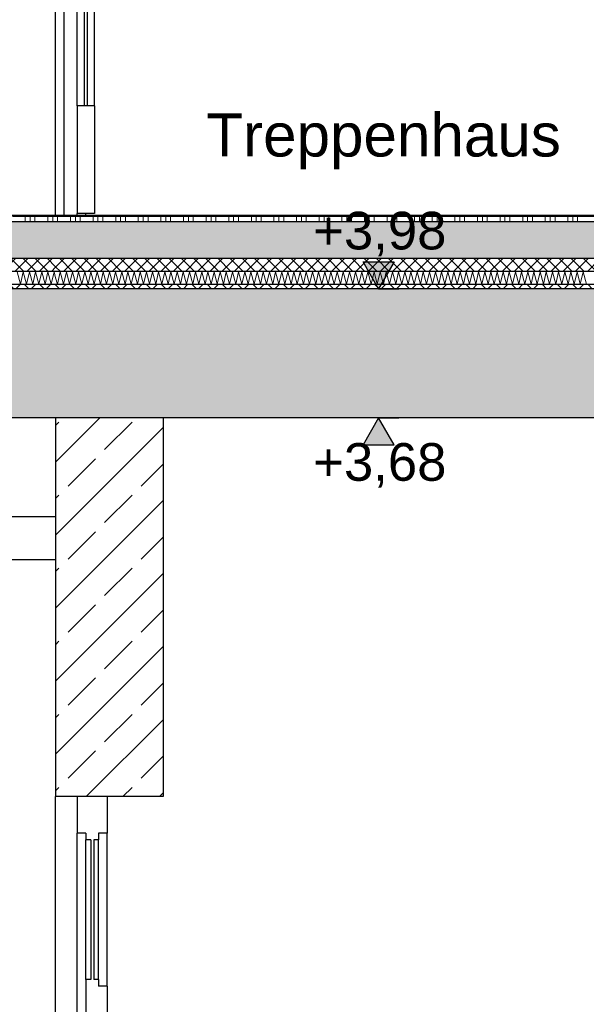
# Model space of a CAD drawing. Header units: metres. Extents: x -14.6 to 48.9, y -22.2 to 2.8.
# Tile 64 of 79: x 18.7 to 20.1, y -7.9 to -5.6. Entities that reach past the tile are written whole.
import ezdxf

# ---------------------------------------------------------------- set-up
doc = ezdxf.new("R2010")
doc.units = ezdxf.units.M
doc.header["$LTSCALE"] = 0.4
doc.header["$MEASUREMENT"] = 0
doc.layers.get('0').update_dxf_attribs({"color": 8, "lineweight": 9})
doc.layers.get('Defpoints').update_dxf_attribs({"color": 8, "lineweight": 9})
for name, color, linetype in [('Neubau_A-Decken', 8, 'Continuous'), ('Neubau_A-STB Wände', 8, 'Continuous'), ('Neubau_B-abgehängte Decke', 8, 'Continuous'), ('Neubau_B-Bodenaufbau', 8, 'Continuous'), ('Neubau_T-Bemaßung', 8, 'Continuous'), ('Neubau_T-Text', 8, 'Continuous')]:
    doc.layers.add(name, color=color, linetype=linetype)
doc.styles.add('ERSTELLTER_STIL_2', font='arial.ttf')
doc.dimstyles.new('ERSTELLTER_STIL__1', dxfattribs={"dimtxt": 0.0875, "dimasz": 0.059375, "dimexe": 0.18, "dimexo": 0.0625, "dimgap": 0, "dimtad": 1, "dimzin": 0, "dimdsep": 46, "dimtxsty": 'ERSTELLTER_STIL_2', "dimblk": 'ARROWHEAD_6', "dimblk1": 'ARROWHEAD_6', "dimblk2": 'ARROWHEAD_6', "dimcen": 0.09, "dimclrd": 7, "dimclre": 7, "dimclrt": 7, "dimazin": 0, "dimtfac": 1, "dimtdec": 4, "dimtmove": 0, "dimatfit": 3, "dimfxl": 1, "dimtolj": 1, "dimtzin": 0, "dimarcsym": 0})
pattern_1 = [(45, (-364.88789, -10.175), (-0.084852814, 0.084852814), []), (45, (-364.93032, -10.13257), (-0.084852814, 0.084852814), [0.09, -0.03])]
pattern_2 = [(45, (-364.88789, -10.175), (-0.0176776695, 0.0176776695), []), (135, (-364.88789, -10.175), (0.0176776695, 0.0176776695), [])]
pattern_3 = [(45, (-364.88789, -10.175), (-0.035355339, 0.035355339), [0.0375, -0.0125]), (45, (-364.88789, -10.139645), (-0.035355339, 0.035355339), [0.0375, -0.0125])]
pattern_4 = [(45, (-364.88789, -10.175), (-0.0141421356, 0.0141421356), []), (135, (-364.88789, -10.175), (0.0141421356, 0.0141421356), [])]

# ---------------------------------------------------------------- blocks, each defined once
blk = doc.blocks.new('*X255', base_point=(3718.7656, 0))
at = {"layer": 'Neubau_B-Bodenaufbau', "color": 7, "linetype": 'Continuous', "lineweight": 9}
for p, q in [((4102.3942, 4.0193), (4102.4018, 3.9907)), ((4102.4018, 3.9907), (4102.4085, 4.0193)), ((4102.4085, 4.0193), (4102.4161, 3.9907)), ((4102.4161, 3.9907), (4102.4228, 4.0193)), ((4102.4228, 4.0193), (4102.4304, 3.9907)), ((4102.4304, 3.9907), (4102.437, 4.0193)), ((4102.437, 4.0193), (4102.4447, 3.9907)), ((4102.4447, 3.9907), (4102.4513, 4.0193)), ((4102.4513, 4.0193), (4102.459, 3.9907)), ((4102.459, 3.9907), (4102.4656, 4.0193)), ((4102.4656, 4.0193), (4102.4733, 3.9907)), ((4102.4733, 3.9907), (4102.4799, 4.0193)), ((4102.4799, 4.0193), (4102.4836, 4.0056))]:
    blk.add_line(p, q, dxfattribs=at)
blk = doc.blocks.new('*X256', base_point=(3718.7656, 0))
at = {"layer": 'Neubau_B-Bodenaufbau', "color": 7, "linetype": 'Continuous', "lineweight": 9}
for p, q in [((4102.3831, 4.1475), (4102.4356, 4.1475)), ((4102.4131, 4.15), (4102.4131, 4.1475)), ((4102.4131, 4.1475), (4102.4131, 4.135)), ((4102.4244, 4.15), (4102.4244, 4.1475)), ((4102.4244, 4.1475), (4102.4244, 4.135)), ((4102.4356, 4.15), (4102.4356, 4.1475)), ((4102.4356, 4.1475), (4102.4836, 4.1475)), ((4102.4356, 4.1475), (4102.4356, 4.135)), ((4102.4656, 4.15), (4102.4656, 4.1475)), ((4102.4656, 4.1475), (4102.4656, 4.135)), ((4102.4769, 4.15), (4102.4769, 4.1475)), ((4102.4769, 4.1475), (4102.4769, 4.135)), ((4102.3831, 4.1363), (4102.4356, 4.1363)), ((4102.4356, 4.1363), (4102.4836, 4.1363))]:
    blk.add_line(p, q, dxfattribs=at)
blk = doc.blocks.new('*X257', base_point=(3718.7656, 0))
at = {"layer": 'Neubau_B-Bodenaufbau', "color": 7, "linetype": 'Continuous', "lineweight": 9}
for p, q in [((4102.4836, 4.0056), (4102.4876, 3.9907)), ((4102.4876, 3.9907), (4102.4942, 4.0193)), ((4102.4942, 4.0193), (4102.5018, 3.9907)), ((4102.5018, 3.9907), (4102.5085, 4.0193)), ((4102.5085, 4.0193), (4102.5161, 3.9907)), ((4102.5161, 3.9907), (4102.5228, 4.0193)), ((4102.5228, 4.0193), (4102.5304, 3.9907)), ((4102.5304, 3.9907), (4102.537, 4.0193)), ((4102.537, 4.0193), (4102.5447, 3.9907)), ((4102.5447, 3.9907), (4102.5513, 4.0193)), ((4102.5513, 4.0193), (4102.559, 3.9907)), ((4102.559, 3.9907), (4102.5656, 4.0193)), ((4102.5656, 4.0193), (4102.5733, 3.9907)), ((4102.5733, 3.9907), (4102.5799, 4.0193)), ((4102.5799, 4.0193), (4102.5876, 3.9907)), ((4102.5876, 3.9907), (4102.5942, 4.0193)), ((4102.5942, 4.0193), (4102.6018, 3.9907)), ((4102.6018, 3.9907), (4102.6085, 4.0193)), ((4102.6085, 4.0193), (4102.6161, 3.9907)), ((4102.6161, 3.9907), (4102.6228, 4.0193)), ((4102.6228, 4.0193), (4102.6304, 3.9907)), ((4102.6304, 3.9907), (4102.637, 4.0193)), ((4102.637, 4.0193), (4102.6447, 3.9907)), ((4102.6447, 3.9907), (4102.6513, 4.0193)), ((4102.6513, 4.0193), (4102.659, 3.9907)), ((4102.659, 3.9907), (4102.6656, 4.0193)), ((4102.6656, 4.0193), (4102.6733, 3.9907)), ((4102.6733, 3.9907), (4102.6799, 4.0193)), ((4102.6799, 4.0193), (4102.6876, 3.9907)), ((4102.6876, 3.9907), (4102.6942, 4.0193)), ((4102.6942, 4.0193), (4102.7018, 3.9907)), ((4102.7018, 3.9907), (4102.7085, 4.0193)), ((4102.7085, 4.0193), (4102.7161, 3.9907)), ((4102.7161, 3.9907), (4102.7228, 4.0193)), ((4102.7228, 4.0193), (4102.7304, 3.9907)), ((4102.7304, 3.9907), (4102.737, 4.0193)), ((4102.737, 4.0193), (4102.7447, 3.9907)), ((4102.7447, 3.9907), (4102.7513, 4.0193)), ((4102.7513, 4.0193), (4102.759, 3.9907)), ((4102.759, 3.9907), (4102.7656, 4.0193)), ((4102.7656, 4.0193), (4102.7733, 3.9907)), ((4102.7733, 3.9907), (4102.7799, 4.0193)), ((4102.7799, 4.0193), (4102.7876, 3.9907)), ((4102.7876, 3.9907), (4102.7942, 4.0193)), ((4102.7942, 4.0193), (4102.8018, 3.9907)), ((4102.8018, 3.9907), (4102.8085, 4.0193)), ((4102.8085, 4.0193), (4102.8161, 3.9907)), ((4102.8161, 3.9907), (4102.8228, 4.0193)), ((4102.8228, 4.0193), (4102.8304, 3.9907)), ((4102.8304, 3.9907), (4102.837, 4.0193)), ((4102.837, 4.0193), (4102.8447, 3.9907)), ((4102.8447, 3.9907), (4102.8513, 4.0193)), ((4102.8513, 4.0193), (4102.859, 3.9907)), ((4102.859, 3.9907), (4102.8656, 4.0193)), ((4102.8656, 4.0193), (4102.8733, 3.9907)), ((4102.8733, 3.9907), (4102.8799, 4.0193)), ((4102.8799, 4.0193), (4102.8876, 3.9907)), ((4102.8876, 3.9907), (4102.8942, 4.0193)), ((4102.8942, 4.0193), (4102.9018, 3.9907)), ((4102.9018, 3.9907), (4102.9085, 4.0193)), ((4102.9085, 4.0193), (4102.9161, 3.9907)), ((4102.9161, 3.9907), (4102.9228, 4.0193)), ((4102.9228, 4.0193), (4102.9304, 3.9907)), ((4102.9304, 3.9907), (4102.937, 4.0193)), ((4102.937, 4.0193), (4102.9447, 3.9907)), ((4102.9447, 3.9907), (4102.9513, 4.0193)), ((4102.9513, 4.0193), (4102.959, 3.9907)), ((4102.959, 3.9907), (4102.9656, 4.0193)), ((4102.9656, 4.0193), (4102.9733, 3.9907)), ((4102.9733, 3.9907), (4102.9799, 4.0193)), ((4102.9799, 4.0193), (4102.9876, 3.9907)), ((4102.9876, 3.9907), (4102.9942, 4.0193)), ((4102.9942, 4.0193), (4103.0018, 3.9907)), ((4103.0018, 3.9907), (4103.0085, 4.0193)), ((4103.0085, 4.0193), (4103.0161, 3.9907)), ((4103.0161, 3.9907), (4103.0228, 4.0193)), ((4103.0228, 4.0193), (4103.0304, 3.9907)), ((4103.0304, 3.9907), (4103.037, 4.0193)), ((4103.037, 4.0193), (4103.0447, 3.9907)), ((4103.0447, 3.9907), (4103.0513, 4.0193)), ((4103.0513, 4.0193), (4103.059, 3.9907)), ((4103.059, 3.9907), (4103.0656, 4.0193)), ((4103.0656, 4.0193), (4103.0733, 3.9907)), ((4103.0733, 3.9907), (4103.0799, 4.0193)), ((4103.0799, 4.0193), (4103.0876, 3.9907)), ((4103.0876, 3.9907), (4103.0942, 4.0193)), ((4103.0942, 4.0193), (4103.1018, 3.9907)), ((4103.1018, 3.9907), (4103.1085, 4.0193)), ((4103.1085, 4.0193), (4103.1161, 3.9907)), ((4103.1161, 3.9907), (4103.1228, 4.0193)), ((4103.1228, 4.0193), (4103.1304, 3.9907)), ((4103.1304, 3.9907), (4103.137, 4.0193)), ((4103.137, 4.0193), (4103.1447, 3.9907)), ((4103.1447, 3.9907), (4103.1513, 4.0193)), ((4103.1513, 4.0193), (4103.159, 3.9907)), ((4103.159, 3.9907), (4103.1656, 4.0193)), ((4103.1656, 4.0193), (4103.1733, 3.9907)), ((4103.1733, 3.9907), (4103.1799, 4.0193)), ((4103.1799, 4.0193), (4103.1876, 3.9907)), ((4103.1876, 3.9907), (4103.1942, 4.0193)), ((4103.1942, 4.0193), (4103.2018, 3.9907)), ((4103.2018, 3.9907), (4103.2085, 4.0193)), ((4103.2085, 4.0193), (4103.2161, 3.9907)), ((4103.2161, 3.9907), (4103.2228, 4.0193)), ((4103.2228, 4.0193), (4103.2304, 3.9907)), ((4103.2304, 3.9907), (4103.237, 4.0193)), ((4103.237, 4.0193), (4103.2447, 3.9907)), ((4103.2447, 3.9907), (4103.2513, 4.0193)), ((4103.2513, 4.0193), (4103.259, 3.9907)), ((4103.259, 3.9907), (4103.2656, 4.0193)), ((4103.2656, 4.0193), (4103.2733, 3.9907)), ((4103.2733, 3.9907), (4103.2799, 4.0193)), ((4103.2799, 4.0193), (4103.2876, 3.9907)), ((4103.2876, 3.9907), (4103.2942, 4.0193)), ((4103.2942, 4.0193), (4103.3018, 3.9907)), ((4103.3018, 3.9907), (4103.3085, 4.0193)), ((4103.3085, 4.0193), (4103.3161, 3.9907)), ((4103.3161, 3.9907), (4103.3228, 4.0193)), ((4103.3228, 4.0193), (4103.3304, 3.9907)), ((4103.3304, 3.9907), (4103.337, 4.0193)), ((4103.337, 4.0193), (4103.3447, 3.9907)), ((4103.3447, 3.9907), (4103.3513, 4.0193)), ((4103.3513, 4.0193), (4103.359, 3.9907)), ((4103.359, 3.9907), (4103.3656, 4.0193)), ((4103.3656, 4.0193), (4103.3733, 3.9907)), ((4103.3733, 3.9907), (4103.3799, 4.0193)), ((4103.3799, 4.0193), (4103.3876, 3.9907)), ((4103.3876, 3.9907), (4103.3942, 4.0193)), ((4103.3942, 4.0193), (4103.4018, 3.9907)), ((4103.4018, 3.9907), (4103.4085, 4.0193)), ((4103.4085, 4.0193), (4103.4161, 3.9907)), ((4103.4161, 3.9907), (4103.4228, 4.0193)), ((4103.4228, 4.0193), (4103.4304, 3.9907)), ((4103.4304, 3.9907), (4103.437, 4.0193)), ((4103.437, 4.0193), (4103.4447, 3.9907)), ((4103.4447, 3.9907), (4103.4513, 4.0193)), ((4103.4513, 4.0193), (4103.459, 3.9907)), ((4103.459, 3.9907), (4103.4656, 4.0193)), ((4103.4656, 4.0193), (4103.4733, 3.9907)), ((4103.4733, 3.9907), (4103.4799, 4.0193)), ((4103.4799, 4.0193), (4103.4876, 3.9907)), ((4103.4876, 3.9907), (4103.4942, 4.0193)), ((4103.4942, 4.0193), (4103.5018, 3.9907)), ((4103.5018, 3.9907), (4103.5085, 4.0193)), ((4103.5085, 4.0193), (4103.5161, 3.9907)), ((4103.5161, 3.9907), (4103.5228, 4.0193)), ((4103.5228, 4.0193), (4103.5304, 3.9907)), ((4103.5304, 3.9907), (4103.537, 4.0193)), ((4103.537, 4.0193), (4103.5447, 3.9907)), ((4103.5447, 3.9907), (4103.5513, 4.0193)), ((4103.5513, 4.0193), (4103.559, 3.9907)), ((4103.559, 3.9907), (4103.5656, 4.0193)), ((4103.5656, 4.0193), (4103.5733, 3.9907)), ((4103.5733, 3.9907), (4103.5799, 4.0193)), ((4103.5799, 4.0193), (4103.5876, 3.9907)), ((4103.5876, 3.9907), (4103.5942, 4.0193)), ((4103.5942, 4.0193), (4103.6018, 3.9907)), ((4103.6018, 3.9907), (4103.6085, 4.0193)), ((4103.6085, 4.0193), (4103.6161, 3.9907)), ((4103.6161, 3.9907), (4103.6228, 4.0193)), ((4103.6228, 4.0193), (4103.6304, 3.9907)), ((4103.6304, 3.9907), (4103.637, 4.0193)), ((4103.637, 4.0193), (4103.6447, 3.9907)), ((4103.6447, 3.9907), (4103.6513, 4.0193)), ((4103.6513, 4.0193), (4103.659, 3.9907)), ((4103.659, 3.9907), (4103.6656, 4.0193)), ((4103.6656, 4.0193), (4103.6733, 3.9907)), ((4103.6733, 3.9907), (4103.6799, 4.0193)), ((4103.6799, 4.0193), (4103.6876, 3.9907)), ((4103.6876, 3.9907), (4103.6942, 4.0193)), ((4103.6942, 4.0193), (4103.7018, 3.9907)), ((4103.7018, 3.9907), (4103.7085, 4.0193)), ((4103.7085, 4.0193), (4103.7161, 3.9907))]:
    blk.add_line(p, q, dxfattribs=at)
blk = doc.blocks.new('*X258', base_point=(3718.7656, 0))
at = {"layer": 'Neubau_B-Bodenaufbau', "color": 7, "linetype": 'Continuous', "lineweight": 9}
for p, q in [((4102.4836, 4.1475), (4102.4881, 4.1475)), ((4102.4881, 4.15), (4102.4881, 4.1475)), ((4102.4881, 4.1475), (4102.5406, 4.1475)), ((4102.4881, 4.1475), (4102.4881, 4.135)), ((4102.5181, 4.15), (4102.5181, 4.1475)), ((4102.5181, 4.1475), (4102.5181, 4.135)), ((4102.5294, 4.15), (4102.5294, 4.1475)), ((4102.5294, 4.1475), (4102.5294, 4.135)), ((4102.5406, 4.15), (4102.5406, 4.1475)), ((4102.5406, 4.1475), (4102.5931, 4.1475)), ((4102.5406, 4.1475), (4102.5406, 4.135)), ((4102.5706, 4.15), (4102.5706, 4.1475)), ((4102.5706, 4.1475), (4102.5706, 4.135)), ((4102.5819, 4.15), (4102.5819, 4.1475)), ((4102.5819, 4.1475), (4102.5819, 4.135)), ((4102.5931, 4.15), (4102.5931, 4.1475)), ((4102.5931, 4.1475), (4102.6456, 4.1475)), ((4102.5931, 4.1475), (4102.5931, 4.135)), ((4102.6231, 4.15), (4102.6231, 4.1475)), ((4102.6231, 4.1475), (4102.6231, 4.135)), ((4102.6344, 4.15), (4102.6344, 4.1475)), ((4102.6344, 4.1475), (4102.6344, 4.135)), ((4102.6456, 4.15), (4102.6456, 4.1475)), ((4102.6456, 4.1475), (4102.6981, 4.1475)), ((4102.6456, 4.1475), (4102.6456, 4.135)), ((4102.6756, 4.15), (4102.6756, 4.1475)), ((4102.6756, 4.1475), (4102.6756, 4.135)), ((4102.6869, 4.15), (4102.6869, 4.1475)), ((4102.6869, 4.1475), (4102.6869, 4.135)), ((4102.6981, 4.15), (4102.6981, 4.1475)), ((4102.6981, 4.1475), (4102.7506, 4.1475)), ((4102.6981, 4.1475), (4102.6981, 4.135)), ((4102.7281, 4.15), (4102.7281, 4.1475)), ((4102.7281, 4.1475), (4102.7281, 4.135)), ((4102.7394, 4.15), (4102.7394, 4.1475)), ((4102.7394, 4.1475), (4102.7394, 4.135)), ((4102.7506, 4.15), (4102.7506, 4.1475)), ((4102.7506, 4.1475), (4102.8031, 4.1475)), ((4102.7506, 4.1475), (4102.7506, 4.135)), ((4102.7806, 4.15), (4102.7806, 4.1475)), ((4102.7806, 4.1475), (4102.7806, 4.135)), ((4102.7919, 4.15), (4102.7919, 4.1475)), ((4102.7919, 4.1475), (4102.7919, 4.135)), ((4102.8031, 4.15), (4102.8031, 4.1475)), ((4102.8031, 4.1475), (4102.8556, 4.1475)), ((4102.8031, 4.1475), (4102.8031, 4.135)), ((4102.8331, 4.15), (4102.8331, 4.1475)), ((4102.8331, 4.1475), (4102.8331, 4.135)), ((4102.8444, 4.15), (4102.8444, 4.1475)), ((4102.8444, 4.1475), (4102.8444, 4.135)), ((4102.8556, 4.15), (4102.8556, 4.1475)), ((4102.8556, 4.1475), (4102.9081, 4.1475)), ((4102.8556, 4.1475), (4102.8556, 4.135)), ((4102.8856, 4.15), (4102.8856, 4.1475)), ((4102.8856, 4.1475), (4102.8856, 4.135)), ((4102.8969, 4.15), (4102.8969, 4.1475)), ((4102.8969, 4.1475), (4102.8969, 4.135)), ((4102.9081, 4.15), (4102.9081, 4.1475)), ((4102.9081, 4.1475), (4102.9606, 4.1475)), ((4102.9081, 4.1475), (4102.9081, 4.135)), ((4102.9381, 4.15), (4102.9381, 4.1475)), ((4102.9381, 4.1475), (4102.9381, 4.135)), ((4102.9494, 4.15), (4102.9494, 4.1475)), ((4102.9494, 4.1475), (4102.9494, 4.135)), ((4102.9606, 4.15), (4102.9606, 4.1475)), ((4102.9606, 4.1475), (4103.0131, 4.1475)), ((4102.9606, 4.1475), (4102.9606, 4.135)), ((4102.9906, 4.15), (4102.9906, 4.1475)), ((4102.9906, 4.1475), (4102.9906, 4.135)), ((4103.0019, 4.15), (4103.0019, 4.1475)), ((4103.0019, 4.1475), (4103.0019, 4.135)), ((4103.0131, 4.15), (4103.0131, 4.1475)), ((4103.0131, 4.1475), (4103.0656, 4.1475)), ((4103.0131, 4.1475), (4103.0131, 4.135)), ((4103.0431, 4.15), (4103.0431, 4.1475)), ((4103.0431, 4.1475), (4103.0431, 4.135)), ((4103.0544, 4.15), (4103.0544, 4.1475)), ((4103.0544, 4.1475), (4103.0544, 4.135)), ((4103.0656, 4.15), (4103.0656, 4.1475)), ((4103.0656, 4.1475), (4103.1181, 4.1475)), ((4103.0656, 4.1475), (4103.0656, 4.135)), ((4103.0956, 4.15), (4103.0956, 4.1475)), ((4103.0956, 4.1475), (4103.0956, 4.135)), ((4103.1069, 4.15), (4103.1069, 4.1475)), ((4103.1069, 4.1475), (4103.1069, 4.135)), ((4103.1181, 4.15), (4103.1181, 4.1475)), ((4103.1181, 4.1475), (4103.1706, 4.1475)), ((4103.1181, 4.1475), (4103.1181, 4.135)), ((4103.1481, 4.15), (4103.1481, 4.1475)), ((4103.1481, 4.1475), (4103.1481, 4.135)), ((4103.1594, 4.15), (4103.1594, 4.1475)), ((4103.1594, 4.1475), (4103.1594, 4.135)), ((4103.1706, 4.15), (4103.1706, 4.1475)), ((4103.1706, 4.1475), (4103.2231, 4.1475)), ((4103.1706, 4.1475), (4103.1706, 4.135)), ((4103.2006, 4.15), (4103.2006, 4.1475)), ((4103.2006, 4.1475), (4103.2006, 4.135)), ((4103.2119, 4.15), (4103.2119, 4.1475)), ((4103.2119, 4.1475), (4103.2119, 4.135)), ((4103.2231, 4.15), (4103.2231, 4.1475)), ((4103.2231, 4.1475), (4103.2756, 4.1475)), ((4103.2231, 4.1475), (4103.2231, 4.135)), ((4103.2531, 4.15), (4103.2531, 4.1475)), ((4103.2531, 4.1475), (4103.2531, 4.135)), ((4103.2644, 4.15), (4103.2644, 4.1475)), ((4103.2644, 4.1475), (4103.2644, 4.135)), ((4103.2756, 4.15), (4103.2756, 4.1475)), ((4103.2756, 4.1475), (4103.3281, 4.1475)), ((4103.2756, 4.1475), (4103.2756, 4.135)), ((4103.3056, 4.15), (4103.3056, 4.1475)), ((4103.3056, 4.1475), (4103.3056, 4.135)), ((4103.3169, 4.15), (4103.3169, 4.1475)), ((4103.3169, 4.1475), (4103.3169, 4.135)), ((4103.3281, 4.15), (4103.3281, 4.1475)), ((4103.3281, 4.1475), (4103.3806, 4.1475)), ((4103.3281, 4.1475), (4103.3281, 4.135)), ((4103.3581, 4.15), (4103.3581, 4.1475)), ((4103.3581, 4.1475), (4103.3581, 4.135)), ((4103.3694, 4.15), (4103.3694, 4.1475)), ((4103.3694, 4.1475), (4103.3694, 4.135)), ((4103.3806, 4.15), (4103.3806, 4.1475)), ((4103.3806, 4.1475), (4103.4331, 4.1475)), ((4103.3806, 4.1475), (4103.3806, 4.135)), ((4103.4106, 4.15), (4103.4106, 4.1475)), ((4103.4106, 4.1475), (4103.4106, 4.135)), ((4103.4219, 4.15), (4103.4219, 4.1475)), ((4103.4219, 4.1475), (4103.4219, 4.135)), ((4103.4331, 4.15), (4103.4331, 4.1475)), ((4103.4331, 4.1475), (4103.4856, 4.1475)), ((4103.4331, 4.1475), (4103.4331, 4.135)), ((4103.4631, 4.15), (4103.4631, 4.1475)), ((4103.4631, 4.1475), (4103.4631, 4.135)), ((4103.4744, 4.15), (4103.4744, 4.1475)), ((4103.4744, 4.1475), (4103.4744, 4.135)), ((4103.4856, 4.15), (4103.4856, 4.1475)), ((4103.4856, 4.1475), (4103.5381, 4.1475)), ((4103.4856, 4.1475), (4103.4856, 4.135)), ((4103.5156, 4.15), (4103.5156, 4.1475)), ((4103.5156, 4.1475), (4103.5156, 4.135)), ((4103.5269, 4.15), (4103.5269, 4.1475)), ((4103.5269, 4.1475), (4103.5269, 4.135)), ((4103.5381, 4.15), (4103.5381, 4.1475)), ((4103.5381, 4.1475), (4103.5906, 4.1475)), ((4103.5381, 4.1475), (4103.5381, 4.135)), ((4103.5681, 4.15), (4103.5681, 4.1475)), ((4103.5681, 4.1475), (4103.5681, 4.135)), ((4103.5794, 4.15), (4103.5794, 4.1475)), ((4103.5794, 4.1475), (4103.5794, 4.135)), ((4103.5906, 4.15), (4103.5906, 4.1475)), ((4103.5906, 4.1475), (4103.6431, 4.1475)), ((4103.5906, 4.1475), (4103.5906, 4.135)), ((4103.6206, 4.15), (4103.6206, 4.1475)), ((4103.6206, 4.1475), (4103.6206, 4.135)), ((4103.6319, 4.15), (4103.6319, 4.1475)), ((4103.6319, 4.1475), (4103.6319, 4.135)), ((4103.6431, 4.15), (4103.6431, 4.1475)), ((4103.6431, 4.1475), (4103.6956, 4.1475)), ((4103.6431, 4.1475), (4103.6431, 4.135)), ((4103.6731, 4.15), (4103.6731, 4.1475)), ((4103.6731, 4.1475), (4103.6731, 4.135)), ((4103.6844, 4.15), (4103.6844, 4.1475)), ((4103.6844, 4.1475), (4103.6844, 4.135)), ((4103.6956, 4.15), (4103.6956, 4.1475)), ((4103.6956, 4.1475), (4103.7481, 4.1475)), ((4103.6956, 4.1475), (4103.6956, 4.135)), ((4102.4836, 4.1363), (4102.4881, 4.1363)), ((4102.4881, 4.1363), (4102.5406, 4.1363)), ((4102.5406, 4.1363), (4102.5931, 4.1363)), ((4102.5931, 4.1363), (4102.6456, 4.1363)), ((4102.6456, 4.1363), (4102.6981, 4.1363)), ((4102.6981, 4.1363), (4102.7506, 4.1363)), ((4102.7506, 4.1363), (4102.8031, 4.1363)), ((4102.8031, 4.1363), (4102.8556, 4.1363)), ((4102.8556, 4.1363), (4102.9081, 4.1363)), ((4102.9081, 4.1363), (4102.9606, 4.1363)), ((4102.9606, 4.1363), (4103.0131, 4.1363)), ((4103.0131, 4.1363), (4103.0656, 4.1363)), ((4103.0656, 4.1363), (4103.1181, 4.1363)), ((4103.1181, 4.1363), (4103.1706, 4.1363)), ((4103.1706, 4.1363), (4103.2231, 4.1363)), ((4103.2231, 4.1363), (4103.2756, 4.1363)), ((4103.2756, 4.1363), (4103.3281, 4.1363)), ((4103.3281, 4.1363), (4103.3806, 4.1363)), ((4103.3806, 4.1363), (4103.4331, 4.1363)), ((4103.4331, 4.1363), (4103.4856, 4.1363)), ((4103.4856, 4.1363), (4103.5381, 4.1363)), ((4103.5381, 4.1363), (4103.5906, 4.1363)), ((4103.5906, 4.1363), (4103.6431, 4.1363)), ((4103.6431, 4.1363), (4103.6956, 4.1363)), ((4103.6956, 4.1363), (4103.7481, 4.1363))]:
    blk.add_line(p, q, dxfattribs=at)
blk = doc.blocks.new('ARROWHEAD_6')
at = {"color": 0, "linetype": 'Continuous', "lineweight": 0}
for p, q in [((-0.5, -0.5), (0.5, 0.5)), ((0, 0), (-1, 0))]:
    blk.add_line(p, q, dxfattribs=at)
blk = doc.blocks.new('*D313')
at = {"layer": 'Defpoints', "color": 0, "linetype": 'Continuous', "transparency": 16777216}
for p in [(5.5166, -6.495), (23.555, -6.495), (13.115, -6.725)]:
    blk.add_point(p, dxfattribs=at)
at = {"layer": 'Neubau_T-Bemaßung', "linetype": 'Continuous', "lineweight": -2, "transparency": 16777216}
for p, q in [((5.5166, -6.4356), (5.5166, -6.3763)), ((23.4925, -6.495), (5.3366, -6.495)), ((5.5166, -6.495), (5.5166, -6.4965)), ((13.0525, -6.725), (5.3366, -6.725)), ((5.5166, -6.725), (5.5166, -6.7238)), ((5.5166, -6.7844), (5.5166, -6.8438))]:
    blk.add_line(p, q, dxfattribs=at)
at = {"layer": 'Neubau_T-Bemaßung', "linetype": 'Continuous', "lineweight": -2, "transparency": 16777216, "xscale": 0.059375, "yscale": 0.059375, "zscale": 0.059375}
for p, rotation in [((5.5166, -6.495), 270), ((5.5166, -6.725), 90)]:
    blk.add_blockref('ARROWHEAD_6', p, dxfattribs=dict(at, rotation=rotation))
at = {"layer": 'Neubau_T-Bemaßung', "linetype": 'Continuous', "transparency": 16777216, "insert": (5.5166, -6.6101), "char_height": 0.0875, "attachment_point": 5, "rotation": 90, "style": 'ERSTELLTER_STIL_2'}
blk.add_mtext('\\A1;0.23', dxfattribs=at)
blk = doc.blocks.new('*D314')
at = {"layer": 'Defpoints', "color": 0, "linetype": 'Continuous', "transparency": 16777216}
for p in [(5.5166, -6.195), (11.6275, -6.195), (23.555, -6.495)]:
    blk.add_point(p, dxfattribs=at)
at = {"layer": 'Neubau_T-Bemaßung', "linetype": 'Continuous', "lineweight": -2, "transparency": 16777216}
for p, q in [((5.5166, -6.1356), (5.5166, -6.0763)), ((11.565, -6.195), (5.3366, -6.195)), ((5.5166, -6.195), (5.5166, -6.2317)), ((5.5166, -6.495), (5.5166, -6.4586)), ((23.4925, -6.495), (5.3366, -6.495)), ((5.5166, -6.5544), (5.5166, -6.6138))]:
    blk.add_line(p, q, dxfattribs=at)
at = {"layer": 'Neubau_T-Bemaßung', "linetype": 'Continuous', "lineweight": -2, "transparency": 16777216, "xscale": 0.059375, "yscale": 0.059375, "zscale": 0.059375}
for p, rotation in [((5.5166, -6.195), 270), ((5.5166, -6.495), 90)]:
    blk.add_blockref('ARROWHEAD_6', p, dxfattribs=dict(at, rotation=rotation))
at = {"layer": 'Neubau_T-Bemaßung', "linetype": 'Continuous', "transparency": 16777216, "insert": (5.5166, -6.3451), "char_height": 0.0875, "attachment_point": 5, "rotation": 90, "style": 'ERSTELLTER_STIL_2'}
blk.add_mtext('\\A1;0.30', dxfattribs=at)
blk = doc.blocks.new('*D324')
at = {"layer": 'Defpoints', "color": 0, "linetype": 'Continuous', "transparency": 16777216}
for p in [(5.8666, -6.495), (23.555, -6.495), (23.73, -10.355)]:
    blk.add_point(p, dxfattribs=at)
at = {"layer": 'Neubau_T-Bemaßung', "linetype": 'Continuous', "lineweight": -2, "transparency": 16777216}
for p, q in [((23.4925, -6.495), (5.6866, -6.495)), ((5.8666, -6.5544), (5.8666, -8.3149)), ((5.8666, -10.2956), (5.8666, -8.5421)), ((23.6675, -10.355), (5.6866, -10.355))]:
    blk.add_line(p, q, dxfattribs=at)
at = {"layer": 'Neubau_T-Bemaßung', "linetype": 'Continuous', "lineweight": -2, "transparency": 16777216, "xscale": 0.059375, "yscale": 0.059375, "zscale": 0.059375}
for p, rotation in [((5.8666, -6.495), 90), ((5.8666, -10.355), 270)]:
    blk.add_blockref('ARROWHEAD_6', p, dxfattribs=dict(at, rotation=rotation))
at = {"layer": 'Neubau_T-Bemaßung', "linetype": 'Continuous', "transparency": 16777216, "insert": (5.8666, -8.4285), "char_height": 0.0875, "attachment_point": 5, "rotation": 90, "style": 'ERSTELLTER_STIL_2'}
blk.add_mtext('\\A1;3.86', dxfattribs=at)
blk = doc.blocks.new('*D325')
at = {"layer": 'Defpoints', "color": 0, "linetype": 'Continuous', "transparency": 16777216}
for p in [(5.8666, -6.195), (11.6275, -6.195), (23.555, -6.495)]:
    blk.add_point(p, dxfattribs=at)
at = {"layer": 'Neubau_T-Bemaßung', "linetype": 'Continuous', "lineweight": -2, "transparency": 16777216}
for p, q in [((5.8666, -6.1356), (5.8666, -6.0763)), ((11.565, -6.195), (5.6866, -6.195)), ((5.8666, -6.195), (5.8666, -6.2317)), ((5.8666, -6.495), (5.8666, -6.4586)), ((23.4925, -6.495), (5.6866, -6.495)), ((5.8666, -6.5544), (5.8666, -6.6138))]:
    blk.add_line(p, q, dxfattribs=at)
at = {"layer": 'Neubau_T-Bemaßung', "linetype": 'Continuous', "lineweight": -2, "transparency": 16777216, "xscale": 0.059375, "yscale": 0.059375, "zscale": 0.059375}
for p, rotation in [((5.8666, -6.195), 270), ((5.8666, -6.495), 90)]:
    blk.add_blockref('ARROWHEAD_6', p, dxfattribs=dict(at, rotation=rotation))
at = {"layer": 'Neubau_T-Bemaßung', "linetype": 'Continuous', "transparency": 16777216, "insert": (5.8666, -6.3451), "char_height": 0.0875, "attachment_point": 5, "rotation": 90, "style": 'ERSTELLTER_STIL_2'}
blk.add_mtext('\\A1;0.30', dxfattribs=at)
blk = doc.blocks.new('*D326')
at = {"layer": 'Defpoints', "color": 0, "linetype": 'Continuous', "transparency": 16777216}
for p in [(5.8666, -2.695), (23.555, -2.695), (11.6275, -6.195)]:
    blk.add_point(p, dxfattribs=at)
at = {"layer": 'Neubau_T-Bemaßung', "linetype": 'Continuous', "lineweight": -2, "transparency": 16777216}
for p, q in [((23.4925, -2.695), (5.6866, -2.695)), ((5.8666, -2.7544), (5.8666, -4.335)), ((5.8666, -6.1356), (5.8666, -4.562)), ((11.565, -6.195), (5.6866, -6.195))]:
    blk.add_line(p, q, dxfattribs=at)
at = {"layer": 'Neubau_T-Bemaßung', "linetype": 'Continuous', "lineweight": -2, "transparency": 16777216, "xscale": 0.059375, "yscale": 0.059375, "zscale": 0.059375}
for p, rotation in [((5.8666, -2.695), 90), ((5.8666, -6.195), 270)]:
    blk.add_blockref('ARROWHEAD_6', p, dxfattribs=dict(at, rotation=rotation))
at = {"layer": 'Neubau_T-Bemaßung', "linetype": 'Continuous', "transparency": 16777216, "insert": (5.8666, -4.4485), "char_height": 0.0875, "attachment_point": 5, "rotation": 90, "style": 'ERSTELLTER_STIL_2'}
blk.add_mtext('\\A1;3.50', dxfattribs=at)
blk = doc.blocks.new('*D335')
at = {"layer": 'Defpoints', "color": 0, "linetype": 'Continuous', "transparency": 16777216}
for p in [(17.9513, -6.495), (23.555, -6.495), (13.115, -6.725)]:
    blk.add_point(p, dxfattribs=at)
at = {"layer": 'Neubau_T-Bemaßung', "linetype": 'Continuous', "lineweight": -2, "transparency": 16777216}
for p, q in [((17.9513, -6.4356), (17.9513, -6.3763)), ((23.4925, -6.495), (17.7713, -6.495)), ((17.9513, -6.495), (17.9513, -6.4965)), ((13.1775, -6.725), (18.1313, -6.725)), ((17.9513, -6.725), (17.9513, -6.7238)), ((17.9513, -6.7844), (17.9513, -6.8438))]:
    blk.add_line(p, q, dxfattribs=at)
at = {"layer": 'Neubau_T-Bemaßung', "linetype": 'Continuous', "lineweight": -2, "transparency": 16777216, "xscale": 0.059375, "yscale": 0.059375, "zscale": 0.059375}
for p, rotation in [((17.9513, -6.495), 270), ((17.9513, -6.725), 90)]:
    blk.add_blockref('ARROWHEAD_6', p, dxfattribs=dict(at, rotation=rotation))
at = {"layer": 'Neubau_T-Bemaßung', "linetype": 'Continuous', "transparency": 16777216, "insert": (17.9513, -6.6101), "char_height": 0.0875, "attachment_point": 5, "rotation": 90, "style": 'ERSTELLTER_STIL_2'}
blk.add_mtext('\\A1;0.23', dxfattribs=at)
blk = doc.blocks.new('*D336')
at = {"layer": 'Defpoints', "color": 0, "linetype": 'Continuous', "transparency": 16777216}
for p in [(11.6275, -6.195), (17.9513, -6.195), (23.555, -6.495)]:
    blk.add_point(p, dxfattribs=at)
at = {"layer": 'Neubau_T-Bemaßung', "linetype": 'Continuous', "lineweight": -2, "transparency": 16777216}
for p, q in [((17.9513, -6.1356), (17.9513, -6.0763)), ((11.69, -6.195), (18.1313, -6.195)), ((17.9513, -6.195), (17.9513, -6.2317)), ((17.9513, -6.495), (17.9513, -6.4586)), ((23.4925, -6.495), (17.7713, -6.495)), ((17.9513, -6.5544), (17.9513, -6.6138))]:
    blk.add_line(p, q, dxfattribs=at)
at = {"layer": 'Neubau_T-Bemaßung', "linetype": 'Continuous', "lineweight": -2, "transparency": 16777216, "xscale": 0.059375, "yscale": 0.059375, "zscale": 0.059375}
for p, rotation in [((17.9513, -6.195), 270), ((17.9513, -6.495), 90)]:
    blk.add_blockref('ARROWHEAD_6', p, dxfattribs=dict(at, rotation=rotation))
at = {"layer": 'Neubau_T-Bemaßung', "linetype": 'Continuous', "transparency": 16777216, "insert": (17.9513, -6.3451), "char_height": 0.0875, "attachment_point": 5, "rotation": 90, "style": 'ERSTELLTER_STIL_2'}
blk.add_mtext('\\A1;0.30', dxfattribs=at)
blk = doc.blocks.new('*D344')
at = {"layer": 'Defpoints', "color": 0, "linetype": 'Continuous', "transparency": 16777216}
for p in [(18.3013, -6.495), (23.555, -6.495), (23.73, -10.355)]:
    blk.add_point(p, dxfattribs=at)
at = {"layer": 'Neubau_T-Bemaßung', "linetype": 'Continuous', "lineweight": -2, "transparency": 16777216}
for p, q in [((23.4925, -6.495), (18.1213, -6.495)), ((18.3013, -6.5544), (18.3013, -8.3149)), ((18.3013, -10.2956), (18.3013, -8.5421)), ((23.6675, -10.355), (18.1213, -10.355))]:
    blk.add_line(p, q, dxfattribs=at)
at = {"layer": 'Neubau_T-Bemaßung', "linetype": 'Continuous', "lineweight": -2, "transparency": 16777216, "xscale": 0.059375, "yscale": 0.059375, "zscale": 0.059375}
for p, rotation in [((18.3013, -6.495), 90), ((18.3013, -10.355), 270)]:
    blk.add_blockref('ARROWHEAD_6', p, dxfattribs=dict(at, rotation=rotation))
at = {"layer": 'Neubau_T-Bemaßung', "linetype": 'Continuous', "transparency": 16777216, "insert": (18.3013, -8.4285), "char_height": 0.0875, "attachment_point": 5, "rotation": 90, "style": 'ERSTELLTER_STIL_2'}
blk.add_mtext('\\A1;3.86', dxfattribs=at)
blk = doc.blocks.new('*D345')
at = {"layer": 'Defpoints', "color": 0, "linetype": 'Continuous', "transparency": 16777216}
for p in [(11.6275, -6.195), (18.3013, -6.195), (23.555, -6.495)]:
    blk.add_point(p, dxfattribs=at)
at = {"layer": 'Neubau_T-Bemaßung', "linetype": 'Continuous', "lineweight": -2, "transparency": 16777216}
for p, q in [((18.3013, -6.1356), (18.3013, -6.0763)), ((11.69, -6.195), (18.4813, -6.195)), ((18.3013, -6.195), (18.3013, -6.2317)), ((18.3013, -6.495), (18.3013, -6.4586)), ((23.4925, -6.495), (18.1213, -6.495)), ((18.3013, -6.5544), (18.3013, -6.6138))]:
    blk.add_line(p, q, dxfattribs=at)
at = {"layer": 'Neubau_T-Bemaßung', "linetype": 'Continuous', "lineweight": -2, "transparency": 16777216, "xscale": 0.059375, "yscale": 0.059375, "zscale": 0.059375}
for p, rotation in [((18.3013, -6.195), 270), ((18.3013, -6.495), 90)]:
    blk.add_blockref('ARROWHEAD_6', p, dxfattribs=dict(at, rotation=rotation))
at = {"layer": 'Neubau_T-Bemaßung', "linetype": 'Continuous', "transparency": 16777216, "insert": (18.3013, -6.3451), "char_height": 0.0875, "attachment_point": 5, "rotation": 90, "style": 'ERSTELLTER_STIL_2'}
blk.add_mtext('\\A1;0.30', dxfattribs=at)
blk = doc.blocks.new('*D346')
at = {"layer": 'Defpoints', "color": 0, "linetype": 'Continuous', "transparency": 16777216}
for p in [(18.3013, -2.695), (23.555, -2.695), (11.6275, -6.195)]:
    blk.add_point(p, dxfattribs=at)
at = {"layer": 'Neubau_T-Bemaßung', "linetype": 'Continuous', "lineweight": -2, "transparency": 16777216}
for p, q in [((23.4925, -2.695), (18.1213, -2.695)), ((18.3013, -2.7544), (18.3013, -4.335)), ((18.3013, -6.1356), (18.3013, -4.562)), ((11.69, -6.195), (18.4813, -6.195))]:
    blk.add_line(p, q, dxfattribs=at)
at = {"layer": 'Neubau_T-Bemaßung', "linetype": 'Continuous', "lineweight": -2, "transparency": 16777216, "xscale": 0.059375, "yscale": 0.059375, "zscale": 0.059375}
for p, rotation in [((18.3013, -2.695), 90), ((18.3013, -6.195), 270)]:
    blk.add_blockref('ARROWHEAD_6', p, dxfattribs=dict(at, rotation=rotation))
at = {"layer": 'Neubau_T-Bemaßung', "linetype": 'Continuous', "transparency": 16777216, "insert": (18.3013, -4.4485), "char_height": 0.0875, "attachment_point": 5, "rotation": 90, "style": 'ERSTELLTER_STIL_2'}
blk.add_mtext('\\A1;3.50', dxfattribs=at)

msp = doc.modelspace()

# ---------------------------------------------------------------- hatches: boundary and pattern name
at = {"layer": 'Neubau_A-Decken', "linetype": 'Continuous'}
h = msp.add_hatch(dxfattribs=at)
h.set_pattern_fill('BETON__STAHLBETON_0002', color=256, style=0, pattern_type=2)
h.set_pattern_definition(pattern_1)
h.paths.add_polyline_path([(-0.3, -6.195), (-0.3, -6.495), (23.555, -6.495), (23.555, -6.195)])
at = {"layer": 'Neubau_A-STB Wände', "linetype": 'Continuous'}
h = msp.add_hatch(dxfattribs=at)
h.set_pattern_fill('BETON__STAHLBETON_0002', color=256, style=0, pattern_type=2)
h.set_pattern_definition(pattern_1)
h.paths.add_polyline_path([(19.08, -7.375), (19.08, -6.495), (18.83, -6.495), (18.83, -7.375)])
at = {"layer": 'Neubau_B-Bodenaufbau', "linetype": 'Continuous'}
h = msp.add_hatch(dxfattribs=at)
h.set_pattern_fill('BETON__UNBEWEHRT_0002', color=256, style=0, pattern_type=2)
h.set_pattern_definition(pattern_3)
h.paths.add_polyline_path([(7.4, -6.04), (7.4, -6.125), (18.8301, -6.125), (18.8301, -6.04)])
h = msp.add_hatch(dxfattribs=at)
h.set_pattern_fill('BETON__UNBEWEHRT_0002', color=256, style=0, pattern_type=2)
h.set_pattern_definition(pattern_3)
h.paths.add_polyline_path([(18.8301, -6.04), (18.8301, -6.125), (23.305, -6.125), (23.305, -6.04)])
h = msp.add_hatch(dxfattribs=at)
h.set_pattern_fill('DÄMMUNG__HART_2_0002', color=256, style=0, pattern_type=2)
h.set_pattern_definition(pattern_4)
h.paths.add_polyline_path([(7.4, -6.125), (7.4, -6.155), (18.8301, -6.155), (18.8301, -6.125)])
h = msp.add_hatch(dxfattribs=at)
h.set_pattern_fill('DÄMMUNG__HART_2_0002', color=256, style=0, pattern_type=2)
h.set_pattern_definition(pattern_4)
h.paths.add_polyline_path([(18.8301, -6.125), (18.8301, -6.155), (23.305, -6.155), (23.305, -6.125)])
h = msp.add_hatch(dxfattribs=at)
h.set_pattern_fill('GUßASPHALT_0002', color=256, style=0, pattern_type=2)
h.set_pattern_definition(pattern_2)
h.paths.add_polyline_path([(7.4, -6.195), (18.8301, -6.195), (18.8301, -6.185), (7.4, -6.185)])
h = msp.add_hatch(dxfattribs=at)
h.set_pattern_fill('GUßASPHALT_0002', color=256, style=0, pattern_type=2)
h.set_pattern_definition(pattern_2)
h.paths.add_polyline_path([(18.8301, -6.195), (23.305, -6.195), (23.305, -6.185), (18.8301, -6.185)])
at = {"layer": 'Neubau_T-Bemaßung', "linetype": 'Continuous'}
for points in [[(19.5801, -6.195), (19.6163, -6.1325), (19.5438, -6.1325)], [(19.5801, -6.495), (19.5438, -6.5575), (19.6163, -6.5575)]]:
    msp.add_hatch(color=256, dxfattribs=at).paths.add_polyline_path(points)

# ---------------------------------------------------------------- linework, layer by layer
at = {"layer": 'Neubau_A-Decken', "linetype": 'Continuous'}
for p, q in [((18.83, -6.495), (7.4, -6.495)), ((23.305, -6.495), (19.08, -6.495))]:
    msp.add_line(p, q, dxfattribs=at)
at = {"layer": 'Neubau_A-Decken', "linetype": 'Continuous', "flags": 128}
msp.add_lwpolyline([(23.305, -6.195), (18.8301, -6.195), (7.4, -6.195), (7.3875, -6.195), (7.375, -6.195), (7.275, -6.195), (7.2625, -6.195), (7.25, -6.195), (-0.07, -6.195), (-0.0825, -6.195), (-0.095, -6.195), (-0.145, -6.195), (-0.16, -6.195), (-0.3, -6.195)], dxfattribs=at)
at = {"layer": 'Neubau_A-STB Wände', "linetype": 'Continuous'}
for p, q in [((18.8301, -6.025), (18.8301, -3.11)), ((18.8501, -6.025), (18.8501, -3.765)), ((18.8801, -5.77), (18.8801, -3.87)), ((18.8966, -3.87), (18.8966, -5.77)), ((18.9036, -3.87), (18.9036, -5.77)), ((18.9201, -5.77), (18.9201, -3.87)), ((18.8801, -5.77), (18.8801, -6.02)), ((18.9201, -5.77), (18.9201, -6.02)), ((18.8801, -6.025), (18.8801, -6.02)), ((18.9201, -6.02), (18.8801, -6.02)), ((18.9001, -6.025), (18.9001, -6.02)), ((18.83, -6.495), (18.83, -6.725)), ((19.08, -6.495), (19.08, -7.375)), ((18.83, -6.725), (18.83, -6.825)), ((18.83, -6.825), (18.83, -7.375)), ((18.83, -10.175), (18.83, -7.375)), ((18.88, -7.375), (18.88, -7.46)), ((18.95, -7.375), (18.95, -7.46)), ((18.88, -10.175), (18.88, -7.46)), ((18.9, -7.46), (18.88, -7.46)), ((18.9, -7.46), (18.9, -7.475)), ((18.9, -7.8), (18.9, -7.475)), ((18.9115, -7.475), (18.9, -7.475)), ((18.9115, -7.475), (18.9115, -7.8)), ((18.9185, -7.475), (18.9185, -7.8)), ((18.93, -7.475), (18.9185, -7.475)), ((18.93, -7.46), (18.93, -7.475)), ((18.95, -7.46), (18.93, -7.46)), ((18.93, -7.8), (18.93, -7.475)), ((18.95, -7.815), (18.95, -7.46)), ((18.9, -7.8), (18.9, -7.915)), ((18.9115, -7.8), (18.9, -7.8)), ((18.93, -7.8), (18.9185, -7.8)), ((18.93, -7.8), (18.93, -7.815)), ((18.95, -7.815), (18.93, -7.815)), ((18.95, -7.815), (18.95, -7.9))]:
    msp.add_line(p, q, dxfattribs=at)
at = {"layer": 'Neubau_A-STB Wände', "linetype": 'Continuous', "flags": 128}
for points in [[(18.9201, -5.77), (18.9036, -5.77), (18.8966, -5.77), (18.8801, -5.77)], [(19.08, -7.375), (18.95, -7.375), (18.93, -7.375), (18.9, -7.375), (18.88, -7.375), (18.83, -7.375)]]:
    msp.add_lwpolyline(points, dxfattribs=at)
at = {"layer": 'Neubau_B-abgehängte Decke', "linetype": 'Continuous'}
for p, q in [((18.83, -6.725), (7.4, -6.725)), ((18.83, -6.825), (7.4, -6.825))]:
    msp.add_line(p, q, dxfattribs=at)
at = {"layer": 'Neubau_B-Bodenaufbau', "linetype": 'Continuous'}
for p, q in [((18.8301, -6.025), (7.4, -6.025)), ((23.305, -6.025), (18.8301, -6.025)), ((18.8301, -6.04), (7.4, -6.04)), ((23.305, -6.04), (18.8301, -6.04)), ((18.8301, -6.125), (7.4, -6.125)), ((23.305, -6.125), (18.8301, -6.125)), ((18.8301, -6.155), (7.4, -6.155)), ((23.305, -6.155), (18.8301, -6.155)), ((18.8301, -6.185), (7.4, -6.185)), ((23.305, -6.185), (18.8301, -6.185))]:
    msp.add_line(p, q, dxfattribs=at)
at = {"layer": 'Neubau_T-Bemaßung', "linetype": 'Continuous'}
for p, q in [((19.5801, -6.195), (19.5438, -6.1325)), ((19.5438, -6.1325), (19.6163, -6.1325)), ((19.6163, -6.1325), (19.5801, -6.195)), ((19.5801, -6.195), (19.5332, -6.195)), ((19.5801, -6.195), (19.6269, -6.195)), ((19.5801, -6.495), (19.5332, -6.495)), ((19.5801, -6.495), (19.5438, -6.5575)), ((19.5801, -6.495), (19.6269, -6.495)), ((19.6163, -6.5575), (19.5801, -6.495)), ((19.5438, -6.5575), (19.6163, -6.5575))]:
    msp.add_line(p, q, dxfattribs=at)

# ---------------------------------------------------------------- block references
at = {"layer": 'Neubau_B-Bodenaufbau'}
for name in ['*X256', '*X258', '*X255', '*X257']:
    msp.add_blockref(name, (-364.8879, -10.175), dxfattribs=at)

# ---------------------------------------------------------------- texts
at = {"layer": 'Neubau_T-Bemaßung', "char_height": 0.0875, "attachment_point": 7, "style": 'ERSTELLTER_STIL_2'}
for s, insert in [('\\A1;+3,98', (19.4282, -6.12)), ('\\A1;+3,68', (19.4282, -6.6575))]:
    msp.add_mtext(s, dxfattribs=dict(at, insert=insert))
at = {"layer": 'Neubau_T-Text', "linetype": 'Continuous', "insert": (19.18, -5.918), "char_height": 0.1, "attachment_point": 7, "style": 'ERSTELLTER_STIL_2'}
msp.add_mtext('\\A1;Treppenhaus', dxfattribs=at)

# ---------------------------------------------------------------- dimensions: what is measured, and where the dimension line sits
at = {"layer": 'Neubau_T-Bemaßung', "linetype": 'Continuous'}
for base, p1, p2, picture, middle in [((5.8666, -2.695), (11.6275, -6.195), (23.555, -2.695), '*D326', (5.8666, -4.4485)), ((18.3013, -2.695), (11.6275, -6.195), (23.555, -2.695), '*D346', (18.3013, -4.4485)), ((5.5166, -6.195), (23.555, -6.495), (11.6275, -6.195), '*D314', (5.5166, -6.3451)), ((5.8666, -6.195), (23.555, -6.495), (11.6275, -6.195), '*D325', (5.8666, -6.3451)), ((17.9513, -6.195), (23.555, -6.495), (11.6275, -6.195), '*D336', (17.9513, -6.3451)), ((18.3013, -6.195), (23.555, -6.495), (11.6275, -6.195), '*D345', (18.3013, -6.3451)), ((5.5166, -6.495), (13.115, -6.725), (23.555, -6.495), '*D313', (5.5166, -6.6101)), ((17.9513, -6.495), (13.115, -6.725), (23.555, -6.495), '*D335', (17.9513, -6.6101)), ((5.8666, -6.495), (23.73, -10.355), (23.555, -6.495), '*D324', (5.8666, -8.4285)), ((18.3013, -6.495), (23.73, -10.355), (23.555, -6.495), '*D344', (18.3013, -8.4285))]:
    dim = msp.add_linear_dim(base=base, p1=p1, p2=p2, angle=90, dimstyle='ERSTELLTER_STIL__1', override={"dimclrd": 256, "dimclre": 256, "dimclrt": 256}, dxfattribs=at)
    dim.commit()
    dim.dimension.update_dxf_attribs({"geometry": picture, "text_midpoint": middle, "dimtype": 160, "text_rotation": 90})

doc.saveas('drawing.dxf')
